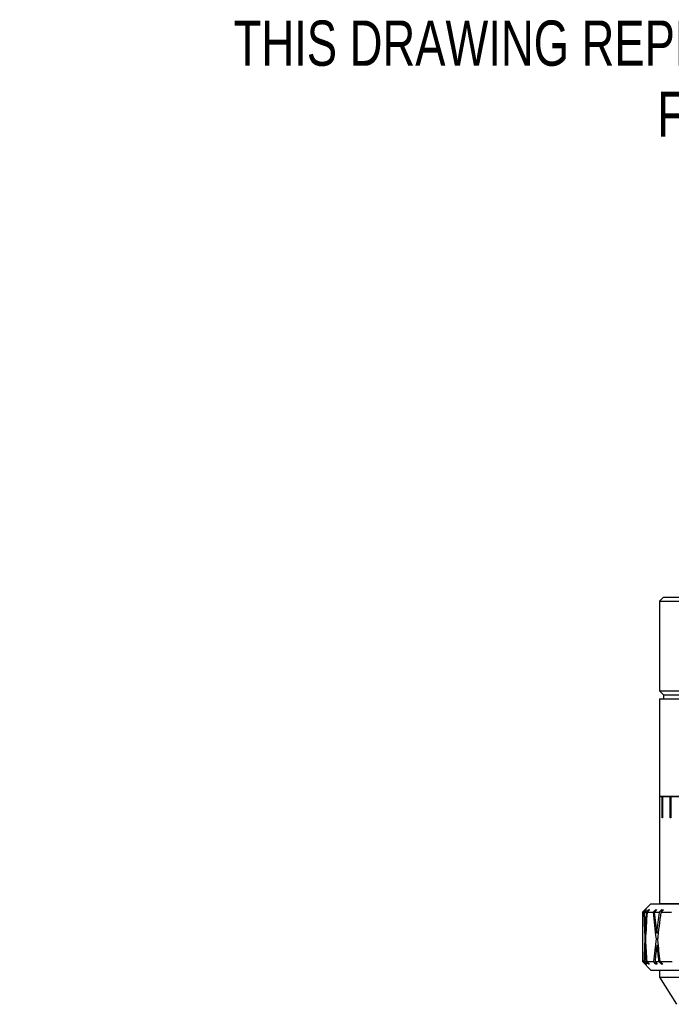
# Model space of a CAD drawing. Header units: inches. Extents: x 1.1 to 18.8, y 2.6 to 15.5.
# Tile 1 of 12: x 1.1 to 3.5, y 8.6 to 12.2. Entities that reach past the tile are written whole.
import ezdxf

# ---------------------------------------------------------------- set-up
doc = ezdxf.new("R2010")
doc.units = ezdxf.units.IN
doc.header["$MEASUREMENT"] = 0
doc.layers.add('SLD-0', color=7, linetype='Continuous')
doc.styles.add('SLDTEXTSTYLE0', font='TXT', dxfattribs={"width": 0.75})

# ---------------------------------------------------------------- blocks, each defined once
blk = doc.blocks.new('SW_NOTE_0')
at = {"layer": 'SLD-0', "color": 0, "char_height": 0.166667, "attachment_point": 2, "style": 'SLDTEXTSTYLE0'}
for s, insert in [('THIS DRAWING REPRESENTS THE MMH-25-34-50 MICROMACHINING', (3.4531, 0.2148)), ('FIBER LASER PROCESS HEAD', (3.4816, -0.0467))]:
    blk.add_mtext(s, dxfattribs=dict(at, insert=insert))

msp = doc.modelspace()

# ---------------------------------------------------------------- linework, layer by layer
at = {"color": 7, "linetype": 'Continuous', "lineweight": 25}
for p, q in [((3.484, 10.0588), (3.469, 10.0438)), ((3.484, 10.0588), (4.7815, 10.0588)), ((3.469, 10.0438), (3.469, 9.7138)), ((3.469, 10.0438), (4.7815, 10.0438)), ((3.469, 9.7138), (3.484, 9.6988)), ((3.469, 9.7138), (4.7815, 9.7138)), ((3.484, 9.6988), (3.484, 9.6838)), ((3.484, 9.6988), (4.7815, 9.6988)), ((3.469, 9.6838), (3.469, 9.3258)), ((3.469, 9.6838), (4.7815, 9.6838)), ((3.469, 9.3258), (4.7815, 9.3258)), ((3.469, 9.3248), (3.469, 9.246)), ((3.469, 9.3248), (3.4788, 9.3248)), ((3.4788, 9.246), (3.4788, 9.3248)), ((3.4788, 9.3248), (3.48, 9.3248)), ((3.48, 9.3248), (3.48, 9.246)), ((3.48, 9.3248), (3.509, 9.3248)), ((3.509, 9.246), (3.509, 9.3248)), ((3.509, 9.3248), (3.5115, 9.3248)), ((3.5115, 9.3248), (3.5115, 9.246)), ((3.5115, 9.3248), (3.5594, 9.3248)), ((3.469, 9.246), (3.469, 8.9298)), ((3.469, 9.246), (3.469, 9.246)), ((3.48, 9.246), (3.4788, 9.246)), ((3.5115, 9.246), (3.509, 9.246)), ((3.4378, 8.9293), (3.4156, 8.9071)), ((3.4378, 8.9293), (6.1243, 8.9293)), ((3.469, 8.9298), (6.094, 8.9298)), ((3.4154, 8.9069), (3.4065, 8.898)), ((3.4065, 8.898), (3.4113, 8.898)), ((3.4065, 8.8962), (3.4065, 8.7161)), ((3.4113, 8.898), (3.4199, 8.907)), ((3.4219, 8.9075), (3.4128, 8.898)), ((3.4128, 8.898), (3.4205, 8.898)), ((3.4156, 8.907), (3.4154, 8.9069)), ((3.4199, 8.907), (3.4219, 8.9075)), ((3.4199, 8.907), (3.42, 8.9056)), ((3.4205, 8.898), (3.4305, 8.9076)), ((3.4329, 8.9069), (3.4236, 8.898)), ((3.4236, 8.898), (3.4462, 8.898)), ((3.4305, 8.9076), (3.4303, 8.9044)), ((3.4305, 8.9076), (3.4329, 8.9069)), ((3.4462, 8.898), (3.454, 8.907)), ((3.4584, 8.9075), (3.4502, 8.898)), ((3.4502, 8.898), (3.4678, 8.898)), ((3.454, 8.907), (3.4584, 8.9075)), ((3.454, 8.907), (3.4544, 8.9029)), ((3.4678, 8.898), (3.4781, 8.9076)), ((3.4837, 8.9069), (3.474, 8.898)), ((3.474, 8.898), (3.5139, 8.898)), ((3.4781, 8.9076), (3.4774, 8.9011)), ((3.4781, 8.9076), (3.4837, 8.9069)), ((3.4164, 8.8223), (3.4163, 8.8204)), ((3.4189, 8.8204), (3.4163, 8.8204)), ((3.4588, 8.8223), (3.4586, 8.8204)), ((3.4644, 8.8204), (3.4586, 8.8204)), ((3.4638, 8.8204), (3.4641, 8.8174)), ((3.4178, 8.8005), (3.4153, 8.8005)), ((3.4621, 8.8005), (3.4564, 8.8005)), ((3.4635, 8.7783), (3.4632, 8.7754)), ((3.4186, 8.7754), (3.4165, 8.7754)), ((3.4638, 8.7754), (3.4592, 8.7754)), ((3.4065, 8.7161), (3.4378, 8.6848)), ((3.4065, 8.7161), (3.4118, 8.7161)), ((3.4206, 8.7069), (3.4118, 8.7161)), ((3.4138, 8.7161), (3.423, 8.7063)), ((3.4138, 8.7161), (3.4197, 8.7161)), ((3.4299, 8.7064), (3.4197, 8.7161)), ((3.4207, 8.7088), (3.4206, 8.7069)), ((3.423, 8.7063), (3.4206, 8.7069)), ((3.4221, 8.7161), (3.4318, 8.7068)), ((3.4221, 8.7161), (3.4475, 8.7161)), ((3.4297, 8.7088), (3.4299, 8.7064)), ((3.4318, 8.7068), (3.4299, 8.7064)), ((3.4554, 8.7069), (3.4475, 8.7161)), ((3.4527, 8.7161), (3.461, 8.7063)), ((3.4527, 8.7161), (3.4662, 8.7161)), ((3.456, 8.7122), (3.4554, 8.7069)), ((3.461, 8.7063), (3.4554, 8.7069)), ((3.4767, 8.7064), (3.4662, 8.7161)), ((3.4711, 8.7161), (3.4811, 8.7068)), ((3.4711, 8.7161), (3.516, 8.7161)), ((3.4761, 8.7115), (3.4767, 8.7064)), ((3.4811, 8.7068), (3.4767, 8.7064)), ((3.4378, 8.6848), (6.1243, 8.6848)), ((3.469, 8.6838), (3.469, 8.6588)), ((6.094, 8.6838), (3.469, 8.6838)), ((3.469, 8.6588), (3.5315, 8.5588)), ((3.469, 8.6588), (6.094, 8.6588))]:
    msp.add_line(p, q, dxfattribs=at)
for centre, major_axis, ratio, start_param, end_param in [((4.7815, 8.7722), (-0.062, 3.3194), 0.413804, 1.525143, 1.525682), ((4.7815, 8.7787), (-0.1974, 3.3186), 0.410043, 1.510458, 1.539835), ((4.7815, 8.8184), (-0.1974, 3.3186), 0.410043, 1.522416, 1.545812), ((4.7815, 8.8223), (0.1974, 3.3186), 0.410043, 1.572386, 1.595186), ((4.7815, 8.7722), (0.1974, 3.3186), 0.410043, 1.557263, 1.588223), ((4.7815, 8.7787), (-0.4448, 3.315), 0.392489, 1.482238, 1.511615), ((4.7815, 8.8184), (-0.4448, 3.315), 0.392489, 1.494196, 1.517591), ((4.7815, 8.8223), (0.4448, 3.315), 0.392489, 1.600607, 1.623407), ((4.7815, 8.7722), (0.4448, 3.315), 0.392489, 1.585484, 1.616444), ((4.7815, 8.8223), (0.1974, 3.3186), 0.410043, 1.601757, 1.627206), ((4.7815, 8.8184), (-0.1974, 3.3186), 0.410043, 1.55337, 1.577236), ((4.7815, 8.8223), (0.4448, 3.315), 0.392489, 1.629978, 1.655427), ((4.7815, 8.8184), (-0.4448, 3.315), 0.392489, 1.525149, 1.549016), ((4.7815, 8.7722), (0.1974, 3.3186), 0.410043, 1.594199, 1.612086), ((4.7815, 8.7787), (-0.1974, 3.3186), 0.410043, 1.547393, 1.56528), ((4.7815, 8.7722), (0.4448, 3.315), 0.392489, 1.62242, 1.640307), ((4.7815, 8.7787), (-0.4448, 3.315), 0.392489, 1.519173, 1.537059)]:
    msp.add_ellipse(centre, major_axis=major_axis, ratio=ratio, start_param=start_param, end_param=end_param, dxfattribs=at)

# ---------------------------------------------------------------- block references
at = {"layer": 'SLD-0', "color": 7}
msp.add_blockref('SW_NOTE_0', (1.2106, 11.968), dxfattribs=at)

doc.saveas('drawing.dxf')
